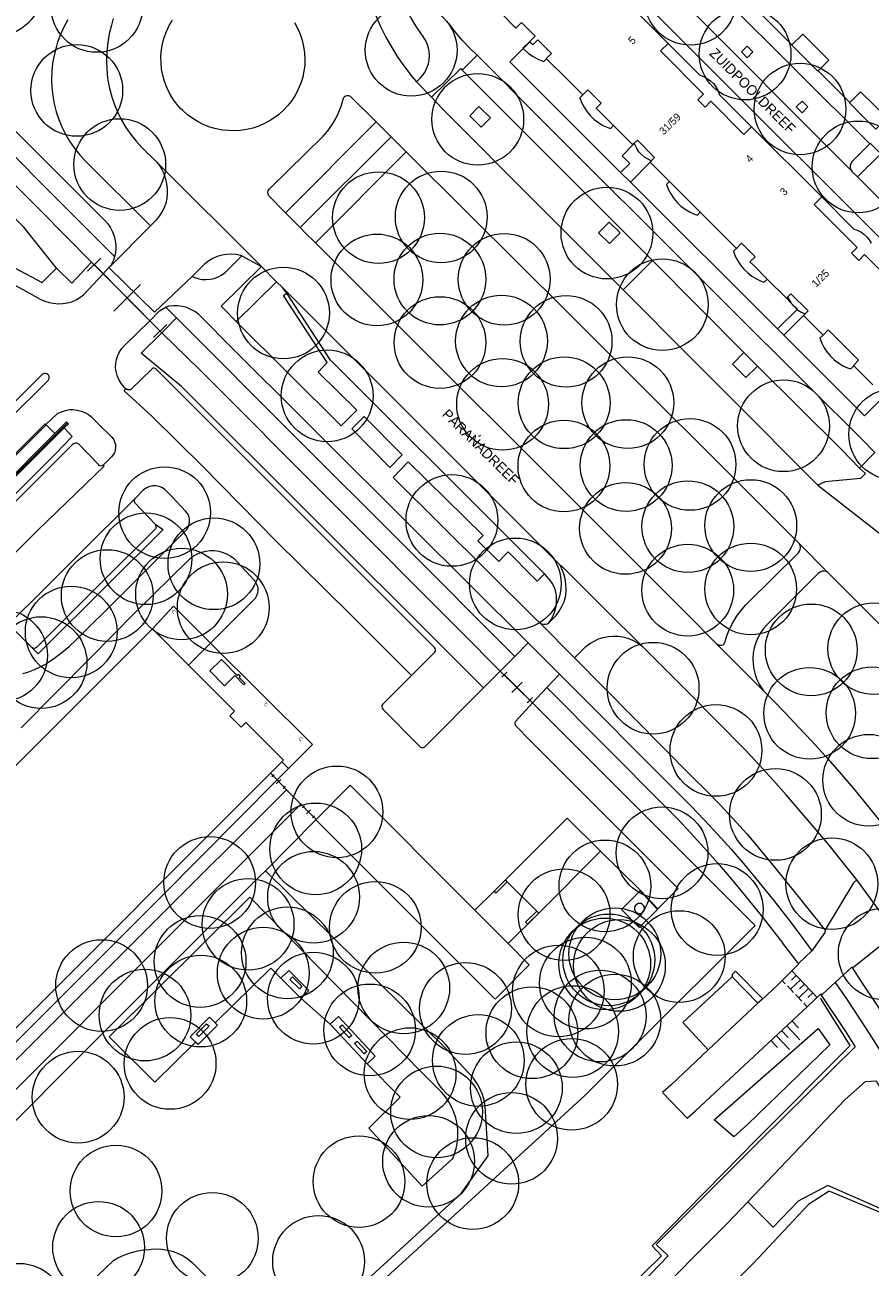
# Model space of a CAD drawing. Header units: metres. Extents: x 134994 to 136506, y 457393 to 459006.
# Tile 116 of 171: x 135556 to 135674, y 458394 to 458568. Entities that reach past the tile are written whole.
import ezdxf
from ezdxf.enums import TextEntityAlignment as Align

# ---------------------------------------------------------------- set-up
doc = ezdxf.new("R2010")
doc.units = ezdxf.units.M
for name, color, linetype, lineweight in [('B-WE-GR-BOOM-S', 250, 'Continuous', 13), ('B-WE-GW_TALUDLIJNEN', 251, 'Continuous', 5), ('B-WE-KG_BEBOUWING', 251, 'Continuous', 20), ('B-WE-KG_HUISNR', 251, 'Continuous', 5), ('B-WE-KG_ONDERGROND_REST', 251, 'Continuous', 5), ('B-WE-KG_STRAATNAAM', 251, 'Continuous', 5)]:
    doc.layers.add(name, color=color, linetype=linetype, lineweight=lineweight)
doc.styles.add('Styledgn000', font='dgn000.shx')

# ---------------------------------------------------------------- blocks, each defined once
blk = doc.blocks.new('SGR-BOOM_02')
blk.add_circle((0, 0), 6.4)

msp = doc.modelspace()

# ---------------------------------------------------------------- linework, layer by layer
at = {"layer": 'B-WE-GW_TALUDLIJNEN'}
for p, q in [((135661.7, 458427.09), (135662.62, 458426.11)), ((135662.43, 458427.78), (135664.27, 458425.8)), ((135663.16, 458428.46), (135664.08, 458427.47)), ((135660.23, 458425.73), (135661.15, 458424.74)), ((135660.97, 458426.41), (135662.81, 458424.44))]:
    msp.add_line(p, q, dxfattribs=at)
at = {"layer": 'B-WE-GW_TALUDLIJNEN', "flags": 128}
msp.add_lwpolyline([(135656.92, 458413.96), (135655.05, 458412.24), (135652.28, 458414.62), (135666.83, 458427.37), (135668.46, 458425.1), (135656.92, 458413.96)], dxfattribs=at)
at = {"layer": 'B-WE-KG_BEBOUWING', "flags": 128}
for points in [[(135617.32, 458576.36), (135616.33, 458575.41), (135619.05, 458572.63), (135619.51, 458572.17), (135619.73, 458572.39), (135620.15, 458572.81), (135622.57, 458570.41), (135622.15, 458569.99), (135621.94, 458569.77), (135622.4, 458569.31), (135624.64, 458567.06), (135625.42, 458567.83), (135627.32, 458565.92), (135626.55, 458565.15)], [(135641.22, 458569.56), (135645.87, 458564.91), (135644.81, 458563.85), (135650.83, 458557.83), (135650.03, 458557.03), (135651.03, 458556.02), (135651.84, 458556.83), (135656.46, 458552.21), (135657.52, 458553.27), (135667.31, 458543.5), (135671.75, 458539.04), (135672.27, 458538.86), (135672.76, 458538.61), (135673.21, 458538.29), (135673.61, 458537.91), (135673.95, 458537.47), (135674.23, 458537)], [(135645.87, 458564.91), (135650.31, 458560.46), (135650.84, 458560.27), (135651.33, 458560.02), (135651.79, 458559.69), (135652.19, 458559.3), (135652.54, 458558.86), (135652.81, 458558.37), (135653.02, 458557.85), (135653.06, 458557.71), (135657.52, 458553.27)], [(135633.96, 458557.73), (135631.74, 458559.95), (135628.92, 458562.77)], [(135638.26, 458553.44), (135636.38, 458555.31), (135635.84, 458555.85), (135636.55, 458556.56), (135634.67, 458558.44), (135633.96, 458557.73), (135633.55, 458557.33), (135633.81, 458556.65), (135634.15, 458555.99), (135634.56, 458555.38), (135635.04, 458554.81), (135635.57, 458554.3), (135636.15, 458553.85), (135636.78, 458553.47), (135637.45, 458553.15), (135637.82, 458553.01), (135638.26, 458553.44), (135640.94, 458550.76), (135641.14, 458550.96)], [(135643.53, 458548.53), (135642.6, 458549.05), (135642.18, 458549.39), (135641.81, 458549.78), (135641.51, 458550.22), (135641.14, 458550.96), (135641.58, 458551.39), (135643.99, 458548.98), (135643.53, 458548.53), (135643.35, 458548.35), (135643.39, 458548.32), (135646.05, 458545.65), (135650.37, 458541.33), (135655.41, 458536.3), (135655.41, 458536.3), (135656.11, 458537), (135658.01, 458535.11), (135657.3, 458534.4), (135657.77, 458533.93), (135659.7, 458532.01), (135662.38, 458529.35), (135662.53, 458529.5), (135663, 458528.72), (135663.02, 458528.69), (135663.35, 458528.27), (135663.88, 458527.77), (135663.89, 458527.76), (135664.36, 458527.44), (135664.99, 458527.14), (135665.42, 458527.56), (135663.01, 458529.97), (135662.53, 458529.5)], [(135646.05, 458545.65), (135645.64, 458545.23), (135645.9, 458544.54), (135646.25, 458543.89), (135646.66, 458543.28), (135647.13, 458542.72), (135647.67, 458542.21), (135648.25, 458541.76), (135648.88, 458541.38), (135649.55, 458541.07), (135649.96, 458540.92), (135650.37, 458541.33)], [(135677.89, 458530.81), (135673.28, 458535.42), (135672.47, 458534.61), (135671.46, 458535.62), (135672.27, 458536.42), (135666.25, 458542.44), (135667.31, 458543.5)], [(135655.41, 458536.3), (135654.99, 458535.89), (135655.25, 458535.2), (135655.59, 458534.55), (135655.99, 458533.94), (135656.46, 458533.38), (135656.99, 458532.88), (135657.57, 458532.43), (135658.2, 458532.05), (135658.86, 458531.74), (135659.28, 458531.59), (135659.7, 458532.01)], [(135667.5, 458524.2), (135664.78, 458526.93), (135664.99, 458527.14)], [(135674.46, 458517.25), (135671.8, 458519.91), (135671.75, 458519.96), (135672.45, 458520.67), (135670.1, 458523.02), (135668.21, 458524.91), (135667.5, 458524.2), (135667.5, 458524.2), (135667.06, 458523.76), (135667.32, 458523.08), (135667.66, 458522.43), (135668.06, 458521.82), (135668.53, 458521.26), (135669.06, 458520.75), (135669.64, 458520.3), (135670.27, 458519.92), (135670.93, 458519.61), (135671.35, 458519.46), (135671.8, 458519.91)], [(135603.47, 458512.82), (135608.78, 458507.45), (135607.04, 458505.72), (135601.73, 458511.09), (135603.47, 458512.82)], [(135518.94, 458389.58), (135532.02, 458402.66), (135552.03, 458422.68), (135575.1, 458445.72), (135591.31, 458462.08), (135592.9, 458463.69), (135596.25, 458467.04), (135582.03, 458481.19), (135576.86, 458486.34), (135573.9, 458483.17), (135554.39, 458463.63)], [(135591.97, 458464.61), (135592.21, 458464.85), (135586.95, 458470.12), (135586.28, 458469.45), (135584.7, 458471.03), (135585.37, 458471.7), (135578.95, 458478.11), (135573.9, 458483.17)], [(135581.93, 458477.31), (135583.53, 458478.91), (135585.71, 458476.72), (135585.86, 458476.87), (135586.17, 458476.55), (135586.03, 458476.41), (135586.86, 458475.57), (135586.67, 458475.38), (135585.4, 458476.65), (135583.98, 458475.24), (135581.93, 458477.31)], [(135592.9, 458463.69), (135591.97, 458464.61), (135590.39, 458463.03), (135516.65, 458389.23)], [(135618.9, 458443.89), (135623.54, 458439.23), (135626.49, 458436.27), (135621.72, 458431.5), (135596.71, 458456.53), (135596.75, 458456.57), (135601.52, 458461.34), (135618.9, 458443.89), (135621.6, 458446.58), (135623.16, 458448.15), (135631.79, 458456.76), (135636.45, 458452.13), (135627.82, 458443.5), (135627.55, 458443.77), (135623.43, 458447.88), (135623.16, 458448.15)], [(135641.42, 458444.68), (135641.32, 458444.57), (135641.24, 458444.44), (135641.2, 458444.3), (135641.18, 458444.16), (135641.2, 458444.01), (135641.24, 458443.87), (135641.32, 458443.74), (135641.42, 458443.64), (135641.53, 458443.55), (135641.67, 458443.49), (135641.81, 458443.46), (135641.96, 458443.46), (135642.1, 458443.49), (135642.23, 458443.55), (135642.35, 458443.63), (135642.45, 458443.74), (135642.52, 458443.87), (135642.57, 458444.01), (135642.59, 458444.15), (135642.57, 458444.3), (135642.53, 458444.44), (135642.45, 458444.57), (135642.36, 458444.67), (135642.24, 458444.76), (135642.1, 458444.82), (135641.96, 458444.85), (135641.81, 458444.85), (135641.67, 458444.82), (135641.54, 458444.76), (135641.42, 458444.68)]]:
    msp.add_lwpolyline(points, dxfattribs=at)
for points in [[(135666.5, 458564.39), (135668.32, 458562.58), (135666.81, 458561.06), (135666.77, 458561.02), (135664.95, 458562.84), (135663.12, 458564.65), (135663.16, 458564.69), (135664.67, 458566.21)], [(135626.58, 458565.12), (135626.55, 458565.15), (135625.62, 458564.25), (135625.66, 458564.2), (135625.85, 458564.01), (135626.41, 458563.51), (135627.02, 458563.08), (135627.68, 458562.71), (135628.37, 458562.41), (135628.49, 458562.36), (135628.92, 458562.77), (135628.88, 458562.81), (135629.58, 458563.52), (135627.7, 458565.41), (135626.99, 458564.7)], [(135674.58, 458556.33), (135676.4, 458554.51), (135674.89, 458552.99), (135674.85, 458552.95), (135673.02, 458554.77), (135671.2, 458556.59), (135671.24, 458556.64), (135672.74, 458558.15)]]:
    msp.add_lwpolyline(points, close=True, dxfattribs=at)
at = {"layer": 'B-WE-KG_BEBOUWING'}
msp.add_lwpolyline([(135623.54, 458439.23), (135627.82, 458443.5)], dxfattribs=at)
at = {"layer": 'B-WE-KG_ONDERGROND_REST'}
for p, q in [((135674.02, 458550.88), (135646.01, 458578.91)), ((135642.52, 458576.14), (135671.47, 458547.1)), ((135658.74, 458569.11), (135663.16, 458564.69)), ((135666.81, 458561.06), (135671.24, 458556.64)), ((135611.32, 458560.1), (135610.75, 458559.53)), ((135612.86, 458557.39), (135610.75, 458559.53)), ((135605.14, 458553.96), (135592.46, 458541.26)), ((135605.14, 458553.96), (135607.21, 458551.88)), ((135607.21, 458551.88), (135594.51, 458539.23)), ((135609.34, 458549.77), (135607.21, 458551.88)), ((135596.66, 458537.06), (135609.34, 458549.77)), ((135574.49, 458548.37), (135589.13, 458533.78)), ((135639.24, 458546.91), (135640.64, 458545.52)), ((135643.39, 458548.32), (135640.64, 458545.52)), ((135661.14, 458525.05), (135640.64, 458545.52)), ((135689.49, 458529.05), (135672.3, 458546.27)), ((135592.46, 458541.26), (135594.51, 458539.23)), ((135573.62, 458539.44), (135568.04, 458533.82)), ((135564.83, 458533.11), (135566.69, 458534.95)), ((135586.41, 458535.24), (135589.13, 458533.78)), ((135565.41, 458534.38), (135567.04, 458532.74)), ((135565.76, 458534.03), (135574.98, 458524.75)), ((135567.85, 458533.61), (135567.04, 458532.74)), ((135568.04, 458533.82), (135567.85, 458533.61)), ((135591.24, 458531.64), (135589.13, 458533.78)), ((135567.04, 458532.74), (135573.55, 458526.2)), ((135568.52, 458527.55), (135572.23, 458531.24)), ((135591.24, 458531.64), (135585.62, 458526.1)), ((135592.06, 458530.81), (135591.24, 458531.64)), ((135592.68, 458530.02), (135592.06, 458530.81)), ((135649.26, 458520.77), (135639.6, 458530.5)), ((135575.76, 458528.11), (135577.28, 458526.59)), ((135573.55, 458526.2), (135575.21, 458524.52)), ((135577.28, 458526.59), (135575.21, 458524.52)), ((135662, 458524.18), (135664.78, 458526.93)), ((135574.05, 458523.83), (135575.91, 458525.68)), ((135575.21, 458524.52), (135575.33, 458524.4)), ((135661.14, 458525.05), (135662, 458524.18)), ((135656.43, 458521.75), (135654.86, 458520.14)), ((135658.33, 458519.87), (135656.43, 458521.75)), ((135654.86, 458520.14), (135656.74, 458518.27)), ((135658.33, 458519.87), (135656.74, 458518.27)), ((135658.33, 458519.87), (135670.11, 458508.15)), ((135542.96, 458492.89), (135562.05, 458511.95)), ((135560.29, 458510.43), (135543.86, 458493.99)), ((135559.03, 458511.72), (135559.08, 458511.66)), ((135559.08, 458511.66), (135560.29, 458510.43)), ((135672.91, 458509.64), (135674.74, 458507.78)), ((135672.58, 458505.62), (135670.11, 458508.15)), ((135674.74, 458507.78), (135672.58, 458505.62)), ((135665.74, 458504.26), (135666.75, 458503.26)), ((135663.55, 458495.68), (135664.07, 458495.17)), ((135668.18, 458491.04), (135664.07, 458495.17)), ((135636.66, 458486.29), (135642.58, 458480.43)), ((135627.96, 458484.03), (135627.35, 458484.57)), ((135553.84, 458483.83), (135557.08, 458480.59)), ((135632.82, 458479.11), (135627.96, 458484.03)), ((135624.5, 458479.34), (135626.33, 458481.22)), ((135626.33, 458481.22), (135630.73, 458476.84)), ((135652.02, 458481.71), (135652.57, 458481.15)), ((135652.57, 458481.15), (135659.2, 458474.53)), ((135622.46, 458477.26), (135624.5, 458479.34)), ((135622.46, 458477.26), (135620.12, 458474.93)), ((135622.46, 458477.26), (135626.93, 458472.87)), ((135622.65, 458476.43), (135623.36, 458477.15)), ((135623.01, 458476.79), (135626.58, 458473.22)), ((135624.08, 458474.29), (135625.51, 458475.72)), ((135628.94, 458475), (135630.73, 458476.84)), ((135626.93, 458472.87), (135628.94, 458475)), ((135626.22, 458472.86), (135626.93, 458473.58)), ((135590.91, 458462.82), (135590.59, 458462.51)), ((135592.3, 458461.06), (135590.75, 458462.66)), ((135591.84, 458462.17), (135591.2, 458461.55)), ((135592.45, 458461.22), (135592.14, 458460.91)), ((135592.64, 458460.7), (135592.62, 458460.72)), ((135596.75, 458456.57), (135594.64, 458458.69)), ((135595.12, 458458.48), (135594.84, 458458.2)), ((135596.39, 458456.92), (135594.98, 458458.34)), ((135589.68, 458449.42), (135596.71, 458456.53)), ((135595.97, 458457.91), (135595.4, 458457.35)), ((135596.53, 458457.06), (135596.25, 458456.78)), ((135642.02, 458446.64), (135636.45, 458452.13)), ((135672.19, 458448.16), (135670.35, 458450.45)), ((135644.44, 458444.07), (135642.02, 458446.64)), ((135644.44, 458444.07), (135642.02, 458446.64)), ((135644.44, 458444.07), (135642.02, 458446.64)), ((135667.81, 458441.16), (135667.09, 458441.99)), ((135664.07, 458436.48), (135661.86, 458439.35)), ((135664.17, 458440.66), (135665.95, 458438.24)), ((135671.49, 458435.96), (135672.95, 458433.73)), ((135594.62, 458431.64), (135591.82, 458434.41)), ((135662.23, 458433.62), (135661.79, 458434.09)), ((135664.33, 458434.17), (135662.95, 458432.86)), ((135663.76, 458434.78), (135663.07, 458434.12)), ((135666.67, 458431.71), (135663.13, 458435.43)), ((135663.38, 458432.41), (135662.52, 458433.32)), ((135665.48, 458432.97), (135664.1, 458431.66)), ((135664.9, 458433.57), (135664.22, 458432.92)), ((135666.05, 458432.36), (135665.37, 458431.71)), ((135669.19, 458433.81), (135670.76, 458431.54)), ((135598.7, 458427.97), (135594.62, 458431.64)), ((135651.48, 458424.42), (135658.41, 458430.91)), ((135664.53, 458431.21), (135663.67, 458432.11)), ((135665.28, 458430.42), (135664.82, 458430.9)), ((135667.16, 458432.16), (135670.61, 458426.95)), ((135603.86, 458422.47), (135598.7, 458427.97)), ((135670.61, 458426.95), (135671.98, 458424.81)), ((135671.98, 458424.81), (135658.83, 458411.84)), ((135658.83, 458411.84), (135644.23, 458397.22)), ((135644.23, 458397.22), (135645.86, 458395.64))]:
    msp.add_line(p, q, dxfattribs=at)
at = {"layer": 'B-WE-KG_ONDERGROND_REST', "flags": 128}
for points in [[(135500.03, 458600), (135558.24, 458541.61), (135565.41, 458534.38)], [(135602.91, 458578.34), (135603.03, 458576.85), (135603.23, 458575.33), (135603.51, 458573.81), (135603.87, 458572.31), (135604.3, 458570.83), (135604.47, 458570.35), (135605.07, 458568.8), (135605.74, 458567.28), (135606.48, 458565.79), (135607.3, 458564.34), (135608.18, 458562.93), (135609.13, 458561.57), (135610.15, 458560.25), (135610.75, 458559.53)], [(135611.32, 458560.1), (135611.62, 458560.45), (135611.95, 458560.95), (135612.22, 458561.48), (135612.42, 458562.05), (135612.53, 458562.63), (135612.57, 458563.23), (135612.52, 458563.82), (135612.4, 458564.41), (135612.2, 458564.97), (135611.93, 458565.5), (135611.59, 458565.99), (135611.45, 458566.19), (135610.67, 458567.34), (135609.95, 458568.54), (135609.31, 458569.78), (135608.73, 458571.05), (135608.23, 458572.35), (135607.81, 458573.68)], [(135641.38, 458571.82), (135686.83, 458526.37)], [(135560.53, 458533.52), (135555.97, 458539.24), (135525.49, 458569.76), (135512.21, 458556.2)], [(135562.11, 458568.19), (135561.56, 458567.19), (135561.09, 458566.16), (135560.68, 458565.09), (135560.46, 458564.36), (135560.19, 458563.26), (135559.99, 458562.14), (135559.88, 458561.01), (135559.84, 458559.87), (135559.89, 458558.73), (135560.01, 458557.6), (135560.21, 458556.48), (135560.49, 458555.38), (135560.85, 458554.3), (135561.28, 458553.25), (135561.79, 458552.23), (135562.36, 458551.25), (135563.01, 458550.31), (135563.72, 458549.42), (135564.48, 458548.58), (135573.62, 458539.44)], [(135568.45, 458568.37), (135568.18, 458567.46), (135567.89, 458566.25), (135567.69, 458565.02), (135567.56, 458563.78), (135567.51, 458562.54), (135567.54, 458561.29), (135567.65, 458560.05), (135567.7, 458559.78), (135567.93, 458558.62), (135568.23, 458557.47), (135568.62, 458556.35), (135569.08, 458555.26), (135569.61, 458554.19), (135570.21, 458553.17), (135570.88, 458552.19), (135571.62, 458551.26), (135572.41, 458550.38), (135574.49, 458548.37)], [(135577.54, 458556.17), (135577.3, 458556.45), (135576.77, 458557.17), (135576.31, 458557.94), (135575.92, 458558.74), (135575.6, 458559.58), (135575.36, 458560.44), (135575.19, 458561.32), (135575.11, 458562.21), (135575.1, 458563.11), (135575.18, 458564), (135575.33, 458564.88), (135575.56, 458565.74), (135575.87, 458566.58), (135576.25, 458567.39), (135576.7, 458568.16)], [(135593.73, 458567.84), (135594.16, 458567.05), (135594.52, 458566.22), (135594.8, 458565.37), (135595.01, 458564.5), (135595.14, 458563.61), (135595.19, 458562.71), (135595.16, 458561.82), (135595.06, 458561.07), (135594.88, 458560.2), (135594.61, 458559.34), (135594.27, 458558.51), (135593.86, 458557.72), (135593.38, 458556.96), (135592.83, 458556.26), (135592.22, 458555.6), (135591.56, 458555), (135591.19, 458554.71), (135591.1, 458554.64), (135590.35, 458554.15), (135589.57, 458553.72), (135588.75, 458553.36), (135587.9, 458553.08), (135587.02, 458552.88), (135586.14, 458552.75), (135585.24, 458552.71), (135584.56, 458552.73), (135583.67, 458552.82), (135582.79, 458552.98), (135581.93, 458553.23), (135581.09, 458553.55), (135580.29, 458553.95), (135579.53, 458554.41), (135578.81, 458554.94), (135578.14, 458555.54), (135577.84, 458555.84), (135577.54, 458556.17)], [(135619.21, 458563.25), (135618.15, 458564.31), (135617.14, 458565.37), (135616.2, 458566.49), (135615.32, 458567.65)], [(135639.24, 458546.91), (135623.8, 458562.34), (135625.66, 458564.2)], [(135625.66, 458564.2), (135626.58, 458565.12)], [(135656.11, 458563.72), (135656.91, 458562.91), (135657.72, 458563.72), (135656.92, 458564.53), (135656.11, 458563.72)], [(135500, 458563.67), (135504.56, 458559.12), (135506.14, 458557.58), (135506.51, 458557.25), (135507.43, 458556.52), (135508.41, 458555.85), (135509.42, 458555.25), (135524.05, 458547.5), (135539.63, 458539.22), (135550.24, 458533.58), (135553.2, 458531.98), (135558.36, 458529.17), (135558.9, 458528.93), (135559.5, 458528.74), (135560.11, 458528.63), (135560.77, 458528.57), (135561.41, 458528.58), (135562.04, 458528.68), (135562.66, 458528.85), (135563.25, 458529.1), (135563.8, 458529.42), (135564.31, 458529.81), (135567.04, 458532.74)], [(135568.63, 458535.15), (135559.32, 458544.46), (135544.02, 458559.87), (135544.67, 458562.8)], [(135544.72, 458562.74), (135561.18, 458546.27), (135567.26, 458540.17), (135567.69, 458539.7), (135568.05, 458539.18), (135568.36, 458538.62), (135568.58, 458538.02), (135568.73, 458537.4), (135568.8, 458536.77), (135568.8, 458536.13), (135568.71, 458535.5), (135568.63, 458535.15)], [(135617.12, 458561.19), (135619.21, 458563.25)], [(135672.91, 458509.64), (135665.69, 458516.81), (135653.61, 458528.89), (135625.52, 458556.93), (135621.83, 458560.65), (135619.21, 458563.25)], [(135612.86, 458557.39), (135616.94, 458561.39), (135617.12, 458561.19)], [(135643.7, 458534.59), (135617.12, 458561.19)], [(135592.46, 458541.26), (135590.15, 458543.62), (135590.05, 458543.85), (135590.03, 458544.1), (135590.08, 458544.35), (135590.21, 458544.57), (135590.3, 458544.66), (135597.74, 458551.94), (135598.37, 458552.69), (135598.94, 458553.5), (135599.44, 458554.34), (135599.87, 458555.22), (135600.23, 458556.14), (135600.52, 458557.08), (135600.55, 458557.2), (135600.57, 458557.27), (135600.69, 458557.45), (135600.87, 458557.58), (135601.08, 458557.64), (135601.3, 458557.62), (135601.49, 458557.53), (135605.14, 458553.96)], [(135639.6, 458530.5), (135627.51, 458542.62), (135614.41, 458555.79), (135612.86, 458557.39)], [(135512.21, 458556.2), (135528.21, 458547.66), (135554.74, 458533.52), (135558.51, 458531.51), (135560.53, 458533.52)], [(135619.47, 458556.09), (135621.08, 458554.51), (135619.8, 458553.21), (135618.19, 458554.79), (135619.47, 458556.09)], [(135663.76, 458556.05), (135664.56, 458555.24), (135665.37, 458556.05), (135664.57, 458556.86), (135663.76, 458556.05)], [(135640.94, 458550.76), (135639.45, 458549.21), (135640.51, 458548.16), (135639.24, 458546.91)], [(135674.02, 458550.88), (135671.51, 458548.37), (135671.35, 458548.14), (135671.26, 458547.88), (135671.26, 458547.61), (135671.33, 458547.34), (135671.47, 458547.1)], [(135672.3, 458546.27), (135675.56, 458549.49), (135674.11, 458550.94), (135674.02, 458550.88)], [(135663.55, 458495.68), (135631.77, 458527.43), (135617.95, 458541.17), (135609.34, 458549.77)], [(135574.49, 458548.37), (135574.89, 458547.86), (135575.23, 458547.32), (135575.5, 458546.73), (135575.7, 458546.12), (135575.73, 458545.98), (135575.89, 458545.32), (135575.98, 458544.64), (135575.99, 458543.96), (135575.92, 458543.28), (135575.77, 458542.61), (135575.54, 458541.97), (135575.24, 458541.35), (135574.87, 458540.78), (135574.43, 458540.25), (135574.3, 458540.11), (135573.62, 458539.44), (135573.62, 458539.44)], [(135671.47, 458547.1), (135671.58, 458546.99), (135672.3, 458546.27)], [(135637.66, 458539.96), (135639.17, 458538.45), (135637.68, 458536.97), (135636.17, 458538.48), (135637.66, 458539.96)], [(135596.66, 458537.06), (135595.24, 458538.47), (135594.51, 458539.23)], [(135596.66, 458537.06), (135613.24, 458520.48), (135627.31, 458506.46), (135649.19, 458484.58), (135652.02, 458481.71)], [(135568.63, 458535.15), (135568.47, 458534.63), (135568.04, 458533.82)], [(135586.41, 458535.24), (135586.23, 458535.29), (135585.58, 458535.42), (135584.92, 458535.47), (135584.25, 458535.44), (135583.6, 458535.33), (135582.96, 458535.14), (135582.35, 458534.88), (135581.77, 458534.54), (135581.24, 458534.14), (135580.76, 458533.68), (135579.44, 458532.38)], [(135579.44, 458532.38), (135579.68, 458532.27), (135580.23, 458532.08), (135580.8, 458531.97), (135581.38, 458531.93), (135581.96, 458531.98), (135582.53, 458532.1), (135583.07, 458532.3), (135583.58, 458532.58), (135584.05, 458532.92), (135586.41, 458535.24)], [(135643.7, 458534.59), (135639.6, 458530.5)], [(135656.43, 458521.75), (135643.7, 458534.59)], [(135565.41, 458534.38), (135562.65, 458531.43), (135560.53, 458533.52)], [(135579.44, 458532.38), (135574.22, 458527.37), (135567.85, 458533.61)], [(135589.13, 458533.78), (135583.52, 458528.25), (135584.11, 458527.6), (135585.32, 458526.38), (135585.62, 458526.1)], [(135585.62, 458526.1), (135600.26, 458511.52), (135602.45, 458513.69), (135597.02, 458519.02), (135598.29, 458520.34), (135592.22, 458529.72), (135592.68, 458530.02)], [(135630.76, 458492.1), (135592.06, 458530.81)], [(135624.46, 458495.04), (135598.74, 458520.7), (135592.68, 458530.02)], [(135663.02, 458528.69), (135662.38, 458529.35)], [(135573.55, 458526.2), (135574.9, 458527.57), (135575.76, 458528.11)], [(135626.33, 458481.22), (135610.22, 458497.3), (135583.36, 458524.06), (135582.34, 458525.1), (135580.32, 458527.09), (135579.82, 458527.47), (135579.28, 458527.78), (135578.7, 458528.02), (135578.09, 458528.19), (135577.47, 458528.28), (135576.85, 458528.28), (135576.22, 458528.21), (135575.76, 458528.11)], [(135661.14, 458525.05), (135663.88, 458527.77)], [(135663.88, 458527.77), (135663.91, 458527.8), (135663.02, 458528.69)], [(135570.2, 458516.67), (135569.95, 458516.91), (135569.58, 458517.38), (135569.27, 458517.89), (135569.02, 458518.44), (135568.98, 458518.57), (135568.84, 458519.12), (135568.78, 458519.68), (135568.8, 458520.24), (135568.9, 458520.8), (135569.07, 458521.33), (135569.32, 458521.84), (135569.64, 458522.3), (135570.02, 458522.72), (135573.55, 458526.2)], [(135577.28, 458526.59), (135594.07, 458509.76), (135608.38, 458495.47), (135624.5, 458479.34)], [(135684.02, 458526.82), (135684.11, 458526.91), (135685.65, 458525.35), (135673.26, 458512.94), (135662, 458524.18)], [(135620.12, 458474.93), (135614.61, 458480.45), (135577.98, 458517), (135572.34, 458521.66), (135575.21, 458524.52)], [(135622.46, 458477.26), (135616.97, 458482.81), (135580.42, 458519.44), (135575.33, 458524.4)], [(135665.74, 458504.26), (135655.32, 458514.73), (135649.26, 458520.77)], [(135610.05, 458476.66), (135613.29, 458479.89), (135613.4, 458480.05), (135613.43, 458480.23), (135613.39, 458480.42), (135613.29, 458480.56), (135577.42, 458516.45), (135574.4, 458519.48), (135574.34, 458519.52), (135574.16, 458519.57), (135573.98, 458519.55), (135573.81, 458519.45), (135570.92, 458516.6), (135570.86, 458516.57), (135570.64, 458516.53), (135570.41, 458516.56), (135570.2, 458516.67)], [(135553.25, 458512.31), (135553.42, 458512.26), (135553.64, 458512.28), (135553.84, 458512.37), (135559.36, 458517.86), (135559.43, 458517.94), (135559.51, 458518.14), (135559.52, 458518.35), (135559.44, 458518.55), (135559.3, 458518.71), (135559.17, 458518.8), (135558.96, 458518.85), (135558.75, 458518.82), (135558.58, 458518.73), (135553.01, 458513.14), (135552.93, 458513.04), (135552.88, 458512.85), (135552.9, 458512.66), (135553, 458512.5), (135553.12, 458512.39)], [(135610.05, 458476.66), (135601.55, 458485.2), (135591.14, 458495.48), (135580.98, 458505.79), (135573.83, 458512.85), (135569.98, 458516.43), (135570.2, 458516.67)], [(135559.03, 458511.72), (135560.66, 458513.23), (135560.67, 458513.23), (135561.2, 458513.49), (135561.76, 458513.68), (135562.34, 458513.79), (135562.82, 458513.79), (135563.4, 458513.73), (135563.96, 458513.59), (135564.5, 458513.38), (135565.01, 458513.09), (135565.47, 458512.73), (135566.4, 458511.76), (135568.21, 458509.97), (135568.46, 458509.66), (135568.64, 458509.31), (135568.75, 458508.93), (135568.78, 458508.54), (135568.73, 458508.14), (135568.6, 458507.77), (135568.4, 458507.43), (135568.21, 458507.21), (135567.03, 458506.03)], [(135560.29, 458510.43), (135561.93, 458512.07), (135562.18, 458511.82), (135561.58, 458511.25)], [(135559.08, 458511.66), (135558.94, 458511.8), (135542.86, 458495.71), (135543, 458495.57), (135559.08, 458511.66)], [(135561.58, 458511.25), (135543.13, 458492.85), (135547.77, 458484.1)], [(135546.09, 458491.58), (135545.19, 458492.49), (135547.35, 458494.65), (135554.32, 458501.54), (135560.38, 458507.63), (135562.73, 458510.03), (135561.58, 458511.25)], [(135567.03, 458506.03), (135566.88, 458505.93), (135566.7, 458505.91), (135566.53, 458505.96), (135566.41, 458506.07), (135563.58, 458509.01), (135563.37, 458509.09), (135563.15, 458509.1), (135562.93, 458509.03), (135562.86, 458508.99), (135554.42, 458500.58), (135546.1, 458492.27), (135546.01, 458492.14), (135545.96, 458491.95), (135545.99, 458491.75), (135546.09, 458491.58)], [(135567.03, 458506.03), (135567.17, 458505.89), (135557.98, 458497.01), (135552.55, 458491.64), (135549.29, 458488.39)], [(135627.35, 458484.57), (135607.5, 458504.32), (135609.62, 458506.49)], [(135609.62, 458506.49), (135620.07, 458496.22)], [(135672.58, 458505.62), (135673.42, 458504.85), (135672.73, 458504.17), (135667.8, 458503.69), (135666.75, 458503.26)], [(135555.83, 458476.93), (135556.54, 458477.15), (135557.46, 458477.51), (135557.95, 458477.73), (135559.01, 458478.27), (135559.42, 458478.51), (135560.17, 458479.03), (135561.27, 458479.87), (135562.29, 458480.73), (135563.25, 458481.64), (135569.38, 458487.69), (135576.31, 458494.63), (135578.44, 458496.76), (135578.71, 458497.05), (135578.91, 458497.39), (135579.05, 458497.77), (135579.1, 458498.16), (135579.07, 458498.55), (135578.97, 458498.94), (135578.79, 458499.29), (135578.54, 458499.6), (135576.63, 458501.66), (135575.61, 458502.68), (135575.24, 458502.91), (135574.84, 458503.06), (135574.42, 458503.14), (135573.98, 458503.14), (135573.56, 458503.06), (135573.16, 458502.9), (135572.79, 458502.67), (135572.64, 458502.54), (135571.53, 458501.44)], [(135666.75, 458503.26), (135682.2, 458491.17)], [(135571.53, 458501.44), (135563.57, 458493.46), (135557.14, 458487.05), (135553.84, 458483.83)], [(135574.32, 458497.74), (135571.52, 458500.74), (135571.46, 458500.83), (135571.41, 458501.03), (135571.43, 458501.25), (135571.53, 458501.44)], [(135574.32, 458497.74), (135574.39, 458497.31), (135574.4, 458497.17), (135567.12, 458489.96), (135557.77, 458480.61), (135557.75, 458480.59), (135557.6, 458480.48), (135557.41, 458480.44), (135557.23, 458480.47), (135557.08, 458480.59)], [(135574.32, 458497.74), (135575.39, 458497.03), (135567.69, 458489.39), (135557.96, 458479.7), (135557.08, 458480.59)], [(135623.13, 458493.5), (135622.24, 458492.57), (135619.33, 458495.48), (135620.07, 458496.22)], [(135624.46, 458495.04), (135628.64, 458490.84)], [(135652.57, 458481.15), (135652.79, 458480.99), (135653.04, 458480.91), (135653.18, 458480.89), (135653.37, 458480.88), (135653.55, 458480.95), (135653.69, 458481.09), (135653.75, 458481.21), (135653.77, 458481.26), (135654.07, 458482.22), (135654.45, 458483.14), (135654.9, 458484.04), (135655.42, 458484.9), (135656.01, 458485.71), (135656.66, 458486.47), (135656.93, 458486.75), (135664.05, 458493.78), (135664.22, 458494.01), (135664.32, 458494.27), (135664.34, 458494.55), (135664.28, 458494.83), (135664.15, 458495.08), (135664.07, 458495.17)], [(135555.59, 458469.35), (135565.16, 458479.02), (135571.57, 458485.5), (135578.84, 458492.66), (135579.18, 458492.99), (135579.66, 458493.35), (135580.2, 458493.66), (135580.76, 458493.89), (135581.36, 458494.04), (135581.96, 458494.11), (135582.58, 458494.11), (135583.18, 458494.02), (135583.77, 458493.86), (135584.34, 458493.62), (135584.86, 458493.31), (135585.35, 458492.94), (135585.78, 458492.5), (135588.05, 458490.01), (135588.31, 458489.69), (135588.49, 458489.33), (135588.6, 458488.94), (135588.62, 458488.54), (135588.57, 458488.15), (135588.44, 458487.77), (135588.24, 458487.42), (135587.97, 458487.12), (135582.03, 458481.19)], [(135627.05, 458490.4), (135623.55, 458493.91), (135623.13, 458493.5)], [(135630.76, 458492.1), (135631.07, 458491.87), (135636.66, 458486.29)], [(135631.61, 458487.84), (135631.66, 458488.66), (135631.62, 458489.4), (135631.51, 458490.14), (135631.31, 458490.85), (135631.04, 458491.55), (135630.76, 458492.1)], [(135668.18, 458491.04), (135667.92, 458491.17), (135667.64, 458491.23), (135667.35, 458491.21), (135667.08, 458491.1), (135666.85, 458490.93), (135659.68, 458483.78), (135659.19, 458483.21), (135658.76, 458482.6), (135658.4, 458481.94), (135658.11, 458481.25), (135657.89, 458480.53), (135657.76, 458479.79), (135657.7, 458479.04), (135657.73, 458478.29), (135657.83, 458477.55), (135658.01, 458476.82), (135658.27, 458476.12), (135658.6, 458475.44), (135659, 458474.81), (135659.2, 458474.53)], [(135628.64, 458490.84), (135627.58, 458489.84), (135627.05, 458490.4)], [(135629.29, 458490.12), (135628.64, 458490.84)], [(135630.29, 458487.78), (135630.15, 458488.53), (135629.97, 458489.05), (135629.71, 458489.55), (135629.39, 458490.01), (135629.29, 458490.12)], [(135669.25, 458489.97), (135668.27, 458490.97), (135668.18, 458491.04)], [(135669.25, 458489.97), (135695.12, 458464.14), (135704.86, 458454.36), (135720.92, 458438.27)], [(135629.21, 458484.02), (135629.76, 458484.51), (135630.26, 458485.06), (135630.69, 458485.66), (135631.05, 458486.3), (135631.35, 458486.97), (135631.61, 458487.84)], [(135629.21, 458484.02), (135629.58, 458484.55), (135629.87, 458485.12), (135630.1, 458485.72), (135630.24, 458486.35), (135630.31, 458486.98), (135630.29, 458487.78)], [(135627.96, 458484.03), (135628.2, 458483.88), (135628.47, 458483.81), (135628.75, 458483.81), (135629.02, 458483.9), (135629.21, 458484.02)], [(135582.03, 458481.19), (135578.95, 458478.11)], [(135632.82, 458479.11), (135634.06, 458480.37), (135634.4, 458480.7), (135634.95, 458481.12), (135635.54, 458481.48), (135636.17, 458481.77), (135636.83, 458481.98), (135637.51, 458482.12), (135638.2, 458482.18), (135638.89, 458482.16), (135639.57, 458482.05), (135640.24, 458481.87), (135640.89, 458481.61), (135641.49, 458481.29), (135642.06, 458480.89), (135642.58, 458480.43)], [(135632.82, 458479.11), (135649.28, 458462.48), (135651.21, 458460.58), (135653.1, 458458.64), (135654.99, 458456.61), (135656.85, 458454.54), (135657.83, 458453.4), (135660.7, 458449.92), (135667.09, 458441.99)], [(135670.35, 458450.45), (135668.33, 458452.97), (135666.27, 458455.47), (135664.32, 458457.75), (135662.34, 458460.02), (135660.5, 458462.09), (135658.63, 458464.15), (135656.7, 458466.18), (135648.59, 458474.41), (135642.58, 458480.43)], [(135610.05, 458476.66), (135606.03, 458472.64), (135606.02, 458472.63), (135605.92, 458472.46), (135605.91, 458472.27), (135605.97, 458472.09), (135606.09, 458471.94), (135610.79, 458467.19), (135611.19, 458466.78), (135611.32, 458466.68), (135611.52, 458466.61), (135611.72, 458466.63), (135611.91, 458466.72), (135620.12, 458474.93)], [(135630.73, 458476.84), (135647.16, 458460.4), (135649.05, 458458.48), (135650.92, 458456.52), (135652.81, 458454.48), (135654.66, 458452.4), (135656.62, 458450.13), (135658.54, 458447.83), (135660.57, 458445.3), (135662.56, 458442.74), (135664.17, 458440.66)], [(135628.94, 458475), (135645.34, 458458.53), (135647.21, 458456.61), (135649.05, 458454.66), (135650.92, 458452.59), (135652.77, 458450.5), (135654.72, 458448.22), (135656.65, 458445.9), (135658.68, 458443.39), (135661.86, 458439.35)], [(135659.2, 458474.53), (135659.9, 458473.84), (135660.5, 458473.2)], [(135626.93, 458472.87), (135624.6, 458470.23), (135624.5, 458470.08), (135624.48, 458469.9), (135624.53, 458469.72), (135624.65, 458469.59), (135626.68, 458467.56), (135647.29, 458446.92), (135644.44, 458444.07)], [(135637.99, 458421.77), (135640.99, 458424.79), (135658, 458441.78), (135626.93, 458472.87)], [(135660.5, 458473.2), (135662.25, 458471.39), (135664.04, 458469.5), (135665.92, 458467.48), (135667.79, 458465.43), (135669.78, 458463.17), (135671.74, 458460.89), (135673.8, 458458.39), (135677.45, 458453.84), (135679.04, 458451.78), (135680.64, 458449.62), (135684.09, 458444.8), (135685.93, 458442.13), (135687.39, 458439.88), (135691.6, 458433.22), (135693.22, 458430.54), (135694.8, 458427.85), (135697.18, 458423.71), (135702.61, 458414.01)], [(135591.31, 458462.08), (135590.39, 458463.03)], [(135592.62, 458460.72), (135591.31, 458462.08)], [(135592.62, 458460.72), (135573.3, 458441.46), (135553.96, 458422.07), (135534.16, 458402.25), (135524.63, 458392.66), (135524.92, 458392.36)], [(135594.64, 458458.69), (135593.18, 458460.17), (135592.64, 458460.7)], [(135594.64, 458458.69), (135573.32, 458437.41), (135555.15, 458419.13), (135538.18, 458402.11), (135526.66, 458390.61), (135524.92, 458392.36)], [(135589.68, 458449.42), (135588.86, 458448.6), (135562.02, 458421.76), (135542.41, 458402.05), (135523.83, 458383.41), (135519.8, 458387.41)], [(135597.59, 458386.54), (135616.98, 458404.36), (135620.75, 458409.63), (135620.35, 458416.58), (135620.19, 458417.37), (135619.95, 458418.15), (135619.64, 458418.9), (135619.26, 458419.62), (135618.81, 458420.29), (135618.65, 458420.5), (135614.92, 458424.53), (135589.68, 458449.42)], [(135623.16, 458448.15), (135621.6, 458446.58)], [(135621.6, 458446.58), (135621.86, 458446.32), (135623.43, 458447.88)], [(135672.19, 458448.16), (135671.73, 458447.71), (135667.81, 458441.16)], [(135677.67, 458440.71), (135672.19, 458448.16)], [(135641.96, 458446.59), (135639.38, 458444.01), (135641.84, 458441.48), (135644.39, 458444.02), (135641.96, 458446.59)], [(135603.86, 458422.47), (135608.47, 458417.81), (135604.12, 458413.45), (135611.54, 458405.36), (135615.83, 458409.26), (135616.12, 458410.03), (135616.34, 458410.82), (135616.48, 458411.64), (135616.54, 458412.46), (135616.52, 458413.28), (135616.42, 458414.1), (135616.24, 458414.91), (135615.99, 458415.69), (135615.66, 458416.45), (135615.26, 458417.17), (135614.79, 458417.85), (135614.25, 458418.48), (135613.98, 458418.76), (135611.44, 458421.31), (135587.51, 458445.7), (135567.89, 458426.24), (135574.24, 458419.91), (135579.91, 458425.48)], [(135627.55, 458443.77), (135625.98, 458442.21), (135626.25, 458441.94), (135627.82, 458443.5)], [(135667.81, 458441.16), (135667.73, 458440.77), (135665.95, 458438.24)], [(135671.49, 458435.96), (135671.78, 458435.99), (135677.67, 458440.71)], [(135665.95, 458438.24), (135664.07, 458436.48)], [(135582.66, 458428.19), (135590.44, 458435.81), (135591.82, 458434.41)], [(135664.07, 458436.48), (135664.02, 458436.33), (135661.79, 458434.09)], [(135669.19, 458433.81), (135671.49, 458435.96)], [(135594.62, 458431.64), (135595.74, 458432.71), (135592.95, 458435.47), (135591.82, 458434.41)], [(135593.45, 458434.6), (135594.78, 458433.28), (135594.43, 458432.93), (135593.1, 458434.24), (135593.45, 458434.6)], [(135647.92, 458428.21), (135654.79, 458434.61)], [(135659.08, 458431.51), (135655.3, 458435.4), (135654.79, 458434.92), (135654.79, 458434.61)], [(135654.79, 458434.61), (135658.41, 458430.91)], [(135661.79, 458434.09), (135661.11, 458433.41), (135659.08, 458431.51)], [(135667.16, 458432.16), (135667.43, 458432.17), (135669.19, 458433.81)], [(135672.95, 458433.73), (135674.76, 458431.03), (135676.24, 458428.74), (135677.69, 458426.43), (135679.02, 458424.23), (135681.85, 458419.4), (135683.35, 458416.76), (135691.06, 458403.1)], [(135658.3, 458411.98), (135671.28, 458425.03), (135667.12, 458431.62)], [(135659.08, 458431.51), (135658.41, 458430.91)], [(135665.28, 458430.42), (135667.16, 458432.16)], [(135670.76, 458431.54), (135672.55, 458428.84), (135674.02, 458426.57), (135675.46, 458424.27), (135676.78, 458422.04), (135678.08, 458419.79), (135688.76, 458400.85)], [(135582.66, 458428.19), (135581.89, 458428.97), (135579.17, 458426.23), (135579.91, 458425.48)], [(135603.86, 458422.47), (135605.01, 458423.52), (135599.88, 458429.05), (135598.7, 458427.97)], [(135648.53, 458414.85), (135649.7, 458415.91), (135664.62, 458429.82), (135665.28, 458430.42)], [(135582.66, 458428.19), (135582.98, 458427.86), (135580.3, 458425.13), (135579.91, 458425.48)], [(135580.05, 458426.65), (135581.48, 458428.05), (135581.83, 458427.69), (135580.4, 458426.29), (135580.05, 458426.65)], [(135600.41, 458427.9), (135601.75, 458426.4), (135601.38, 458426.07), (135600.04, 458427.57), (135600.41, 458427.9)], [(135647.92, 458428.21), (135651.48, 458424.42)], [(135602.49, 458425.64), (135603.85, 458424.16), (135603.48, 458423.83), (135602.12, 458425.3), (135602.49, 458425.64)], [(135651.48, 458424.42), (135646.25, 458419.47), (135645.11, 458418.43), (135648.53, 458414.85)], [(135616.17, 458401.4), (135634.25, 458418.01), (135637.99, 458421.77)], [(135657.01, 458403.18), (135670.57, 458417.47), (135673.44, 458419.98), (135674.9, 458420.09), (135677.99, 458414.69), (135686.51, 458399.46)], [(135637.41, 458388.23), (135644.96, 458395.66), (135643.63, 458397.05), (135658.3, 458411.98)], [(135679.72, 458399.94), (135668.36, 458404.69), (135665.45, 458402.81), (135657.77, 458394.64), (135654.23, 458391.03)], [(135680.11, 458399.92), (135680.12, 458400.2), (135668.14, 458405.45), (135664.02, 458403.26), (135660.52, 458399.66), (135657.01, 458403.18)], [(135629.4, 458375.84), (135642.78, 458388.76), (135654.12, 458400.18), (135657.01, 458403.18)], [(135600.78, 458387.36), (135616.17, 458401.4)], [(135551.88, 458379.14), (135568.51, 458395.03), (135569.08, 458395.36), (135569.93, 458395.75), (135570.8, 458396.07), (135571.7, 458396.31), (135572.61, 458396.47), (135573.54, 458396.55), (135573.73, 458396.58), (135574.5, 458396.62), (135575.28, 458396.58), (135576.04, 458396.46), (135576.79, 458396.26), (135577.52, 458395.99), (135578.21, 458395.64), (135578.86, 458395.22), (135579.47, 458394.74), (135588.04, 458386.01)], [(135637.85, 458387.63), (135640.98, 458390.59), (135645.86, 458395.64)]]:
    msp.add_lwpolyline(points, dxfattribs=at)
at = {"layer": 'B-WE-KG_STRAATNAAM'}
msp.add_line((135619.44, 458510.09), (135619.76, 458510.23), dxfattribs=at)

# ---------------------------------------------------------------- block references
at = {"layer": 'B-WE-GR-BOOM-S'}
for p in [(135552.05, 458572.28), (135566.15, 458570.07), (135649, 458571.06), (135610.02, 458563.95), (135656.61, 458563.42), (135563.35, 458558.35), (135619.31, 458554.31), (135664.28, 458555.75), (135569.35, 458548), (135672.39, 458547.67), (135605.46, 458540.59), (135614.21, 458540.68), (135637.34, 458538.43), (135605.24, 458531.89), (135614.03, 458532.01), (135623, 458531.98), (135645.07, 458528.44), (135592.2, 458527.27), (135614.04, 458523.15), (135622.62, 458523.36), (135631.64, 458523.32), (135598.3, 458515.71), (135622.77, 458514.53), (135631.37, 458514.74), (135640.25, 458514.75), (135661.98, 458511.53), (135677.49, 458510.34), (135631.33, 458505.91), (135640.02, 458505.98), (135648.93, 458506.13), (135575.62, 458499.4), (135615.7, 458498.31), (135639.93, 458497.2), (135648.63, 458497.45), (135657.41, 458497.6), (135573.02, 458492.96), (135582.49, 458492.26), (135624.56, 458489.46), (135648.61, 458488.58), (135657.4, 458488.75), (135567.6, 458487.83), (135577.98, 458488.04), (135583.79, 458486.14), (135562.58, 458482.74), (135665.85, 458480.24), (135674.58, 458480.41), (135552.85, 458479.46), (135558.37, 458478.47), (135643.78, 458474.89), (135665.63, 458471.39), (135674.33, 458471.46), (135652.55, 458466.2), (135673.88, 458462.04), (135599.66, 458457.63), (135660.85, 458457.27), (135596.7, 458452.46), (135645.03, 458451.91), (135581.9, 458447.77), (135637.06, 458447.3), (135668.72, 458447.6), (135596.4, 458445.71), (135631.36, 458443.28), (135652.72, 458444), (135587.26, 458441.93), (135605.02, 458441.51), (135592.75, 458437.95), (135580.56, 458436.74), (135637.03, 458436.4), (135637.6, 458436.97), (135638.44, 458437.81), (135647.43, 458437.43), (135676.03, 458437.79), (135589.37, 458435.11), (135639.08, 458436.19), (135566.82, 458433.38), (135608.98, 458433.04), (135634.34, 458433.72), (135580.66, 458431.21), (135596.37, 458431.62), (135630.56, 458432.62), (135617.6, 458430.18), (135572.87, 458429.26), (135636.39, 458429.12), (135638.44, 458428.56), (135604.23, 458427.19), (135626.87, 458426.79), (135632.56, 458426.96), (135576.38, 458422.51), (135619.39, 458422.92), (135609.87, 458421.09), (135624.7, 458419.12), (135632.42, 458419.59), (135563.55, 458417.8), (135613.56, 458415.74), (135624.03, 458412.05), (135612.45, 458408.84), (135602.74, 458406.01), (135618.61, 458405.74), (135568.83, 458404.7), (135582.27, 458398.1), (135566.4, 458396.84), (135597.1, 458394.88), (135555.34, 458388.19)]:
    msp.add_blockref('SGR-BOOM_02', p, dxfattribs=at)

# ---------------------------------------------------------------- texts
at = {"layer": 'B-WE-KG_HUISNR', "linetype": 'Continuous', "style": 'Styledgn000'}
for s, p in [('5', (135641.11, 458565.62)), ('4', (135657.49, 458549.11)), ('3', (135662.29, 458544.5))]:
    msp.add_text(s, height=1.05, rotation=45.0292, dxfattribs=at).set_placement(p, align=Align.MIDDLE_RIGHT)
for s, p in [('31/59', (135644.89, 458552.42)), ('1/25', (135666.15, 458531.15))]:
    msp.add_text(s, height=1.054, rotation=45, dxfattribs=at).set_placement(p, align=Align.MIDDLE_LEFT)
at = {"layer": 'B-WE-KG_HUISNR', "style": 'Styledgn000'}
for p in [(135576.86, 458485.59), (135589.79, 458472.62), (135594.59, 458467.79)]:
    msp.add_text('C', height=0.5, rotation=315.2249, dxfattribs=at).set_placement(p, align=Align.MIDDLE_CENTER)
at = {"layer": 'B-WE-KG_STRAATNAAM', "style": 'Styledgn000'}
for s, rotation, p in [('ZUIDPOOLDREEF', 315.121, (135651.53, 458563.41)), ('PARANADREEF', 315.3981, (135614.23, 458512.99))]:
    msp.add_text(s, height=1.4, rotation=rotation, dxfattribs=at).set_placement(p)

doc.saveas('drawing.dxf')
